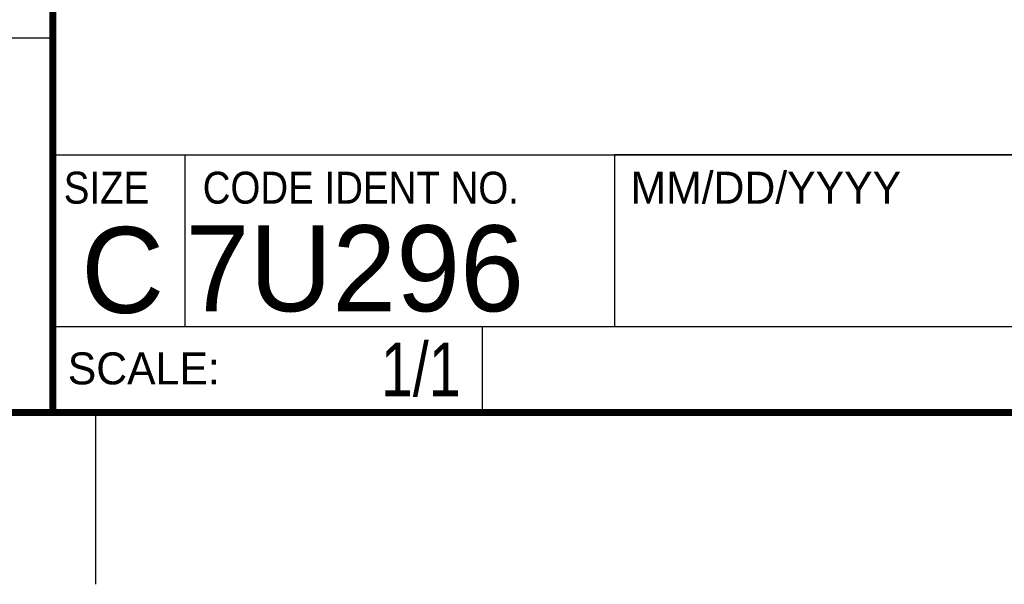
# Model space of a CAD drawing. Header units: inches. Extents: x 0 to 22, y 0 to 17.
# Tile 22 of 29: x 16.3 to 19.1, y 0 to 1.6. Entities that reach past the tile are written whole.
import ezdxf
from ezdxf.enums import TextEntityAlignment as Align

# ---------------------------------------------------------------- set-up
doc = ezdxf.new("R2010")
doc.units = ezdxf.units.IN
doc.header["$LTSCALE"] = 1.21
doc.header["$MEASUREMENT"] = 0
doc.layers.get('0').update_dxf_attribs({"linetype": 'CONTINUOUS'})
doc.styles.get("Standard").update_dxf_attribs({"font": 'txt', "width": 0.8})

msp = doc.modelspace()

# ---------------------------------------------------------------- linework, layer by layer
at = {"color": 2, "linetype": 'CONTINUOUS'}
for p, q in [((16.3737, 2.9596), (16.3737, 1.2496)), ((16.375, 1.5888), (13.61, 1.5888)), ((16.3737, 1.2496), (21.5037, 1.2496)), ((16.76, 0.75), (16.76, 1.25)), ((18.01, 1.25), (21.5, 1.25)), ((18.01, 1.25), (18.01, 0.75)), ((16.3748, 0.7501), (17.6248, 0.7501)), ((16.3748, 0.7501), (16.3748, 0.5001)), ((16.375, 0.75), (21.5, 0.75)), ((17.6248, 0.7501), (17.6248, 0.5001)), ((18.01, 0.75), (21.5, 0.75)), ((16.3748, 0.5001), (17.6248, 0.5001)), ((16.5, 0), (16.5, 0.5))]:
    msp.add_line(p, q, dxfattribs=at)
at = {"color": 7, "linetype": 'CONTINUOUS', "const_width": 0.02}
for points in [[(16.375, 2.96), (16.375, 0.5)], [(0.5, 0.5), (21.5, 0.5)]]:
    msp.add_lwpolyline(points, dxfattribs=at)

# ---------------------------------------------------------------- texts
at = {"color": 2, "linetype": 'CONTINUOUS'}
for s, p in [('MM/DD/YYYY', (18.0565, 1.1072)), ('SCALE:', (16.4187, 0.5815))]:
    msp.add_text(s, height=0.093, dxfattribs=at).set_placement(p)
at = {"color": 2, "linetype": 'CONTINUOUS', "width": 0.9}
for s, p in [('SIZE', (16.407, 1.1072)), ('CODE IDENT NO.', (16.8114, 1.1072))]:
    msp.add_text(s, height=0.093, dxfattribs=at).set_placement(p)
at = {"color": 7, "linetype": 'CONTINUOUS'}
msp.add_text('C', height=0.25, dxfattribs=at).set_placement((16.5785, 0.7893), align=Align.CENTER)
msp.add_text('7U296', height=0.25, dxfattribs=at).set_placement((16.7614, 0.7941))
at = {"color": 7, "linetype": 'CONTINUOUS', "width": 0.8}
msp.add_text('1/1', height=0.15625, dxfattribs=at).set_placement((17.5623, 0.5469), align=Align.RIGHT)

doc.saveas('drawing.dxf')
